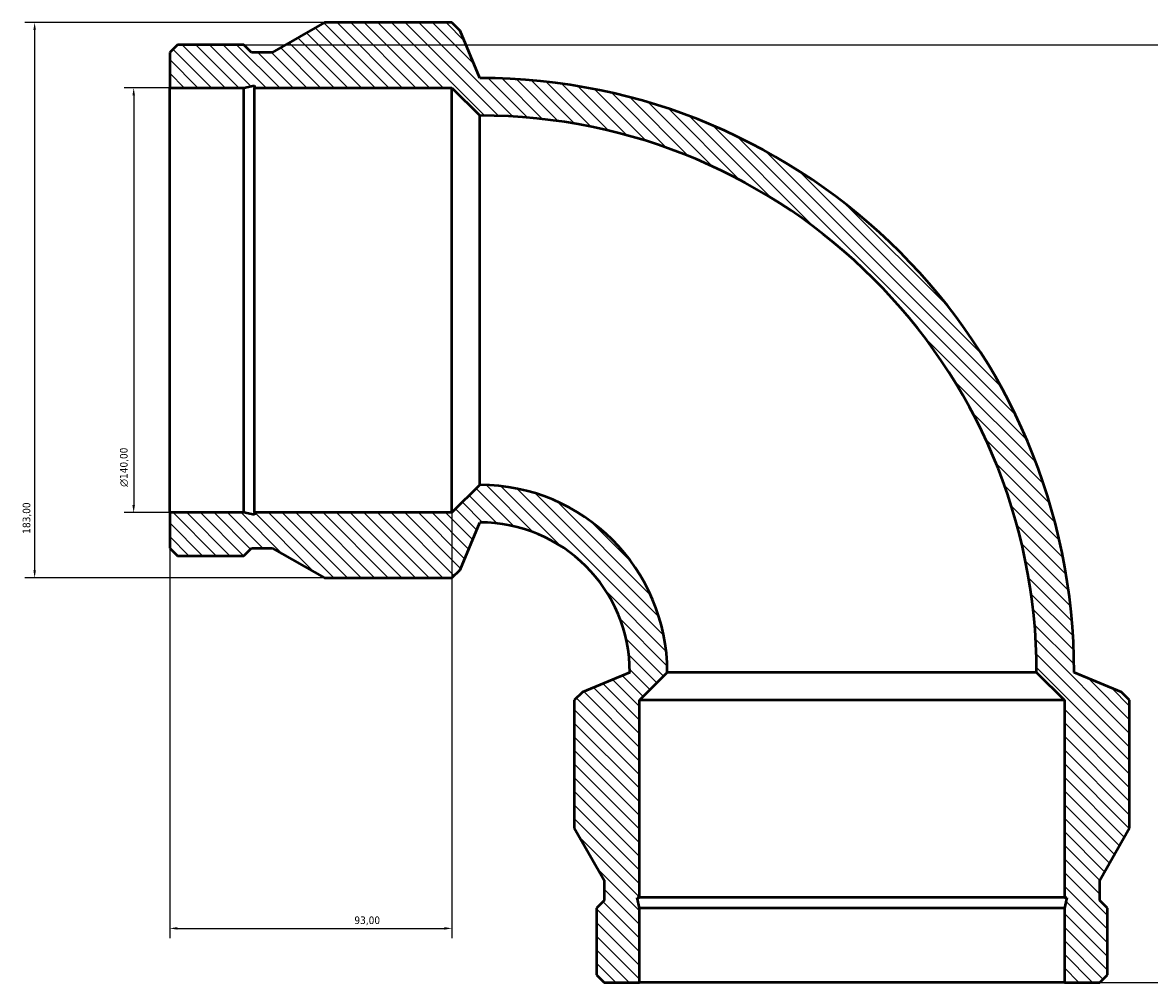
# Model space of a CAD drawing. Header units: millimetres. Extents: x -604 to 1526, y -330 to 1236.
# Tile 2 of 7: x -604 to -232, y 920 to 1236. Entities that reach past the tile are written whole.
import ezdxf

# ---------------------------------------------------------------- set-up
doc = ezdxf.new("R2010")
doc.units = ezdxf.units.MM
for name, color, linetype, lineweight in [('Dimension (ISO)', 7, 'Continuous', 25), ('Hatch (ISO)', 7, 'Continuous', 18), ('Visible (ISO)', 7, 'Continuous', 50)]:
    doc.layers.add(name, color=color, linetype=linetype, lineweight=lineweight)
doc.styles.add('Note Text (ISO)', font='tahoma.ttf')
doc.dimstyles.new('Default (ISO)', dxfattribs={"dimtxt": 2.5, "dimasz": 2.5, "dimexe": 3.175, "dimexo": 0, "dimgap": 0.762, "dimtad": 1, "dimrnd": 1e-08, "dimzin": 0, "dimtxsty": 'Note Text (ISO)', "dimcen": 0.09, "dimdle": 10, "dimclrd": 256, "dimclre": 256, "dimclrt": 256, "dimazin": 0, "dimtfac": 1.40208, "dimtmove": 0, "dimatfit": 3, "dimfxl": 1, "dimtolj": 1, "dimtzin": 0, "dimlwd": -1, "dimlwe": -1, "dimarcsym": 0})

# ---------------------------------------------------------------- blocks, each defined once
blk = doc.blocks.new('*D7')
at = {"layer": 'Defpoints', "color": 0, "transparency": 16777216}
for p in [(-530.61, 1228.98), (-260.24, 919.98), (46.16, 919.98)]:
    blk.add_point(p, dxfattribs=at)
at = {"layer": 'Dimension (ISO)', "transparency": 16777216}
for p, q in [((-530.61, 1228.98), (49.33, 1228.98)), ((46.16, 1226.48), (46.16, 922.48)), ((-260.24, 919.98), (49.33, 919.98))]:
    blk.add_line(p, q, dxfattribs=at)
for points in [[(45.74, 1226.48), (46.58, 1226.48), (46.16, 1228.98)], [(45.74, 922.48), (46.58, 922.48), (46.16, 919.98)]]:
    blk.add_solid(points, dxfattribs=at)
at = {"layer": 'Dimension (ISO)', "color": 232, "true_color": 0xca0064, "transparency": 16777216, "insert": (42.22, 948.92), "char_height": 2.5, "attachment_point": 1, "rotation": 90, "style": 'Note Text (ISO)'}
blk.add_mtext('\\A1;309,00', dxfattribs=at)
blk = doc.blocks.new('*D8')
at = {"layer": 'Defpoints', "color": 0, "transparency": 16777216}
for p in [(-555.06, 1214.8), (-566.94, 1074.8), (-555.06, 1074.8)]:
    blk.add_point(p, dxfattribs=at)
at = {"layer": 'Dimension (ISO)', "transparency": 16777216}
for p, q in [((-555.06, 1214.8), (-570.12, 1214.8)), ((-566.94, 1212.3), (-566.94, 1077.3)), ((-555.06, 1074.8), (-570.12, 1074.8))]:
    blk.add_line(p, q, dxfattribs=at)
for points in [[(-567.36, 1212.3), (-566.52, 1212.3), (-566.94, 1214.8)], [(-567.36, 1077.3), (-566.52, 1077.3), (-566.94, 1074.8)]]:
    blk.add_solid(points, dxfattribs=at)
at = {"layer": 'Dimension (ISO)', "color": 232, "true_color": 0xca0064, "transparency": 16777216, "insert": (-571.46, 1083.31), "char_height": 2.5, "attachment_point": 1, "rotation": 90, "style": 'Note Text (ISO)'}
blk.add_mtext('\\A1;\\fAIGDT|b0|i0;\\H2.5000;\\ln\\fTahoma|b0|i0;\\H2.5000;140,00', dxfattribs=at)
blk = doc.blocks.new('*D9')
at = {"layer": 'Defpoints', "color": 0, "transparency": 16777216}
for p in [(-504.06, 1236.3), (-599.58, 1053.3), (-504.06, 1053.3)]:
    blk.add_point(p, dxfattribs=at)
at = {"layer": 'Dimension (ISO)', "transparency": 16777216}
for p, q in [((-504.06, 1236.3), (-602.76, 1236.3)), ((-599.58, 1233.8), (-599.58, 1055.8)), ((-504.06, 1053.3), (-602.76, 1053.3))]:
    blk.add_line(p, q, dxfattribs=at)
for points in [[(-600, 1233.8), (-599.17, 1233.8), (-599.58, 1236.3)], [(-600, 1055.8), (-599.17, 1055.8), (-599.58, 1053.3)]]:
    blk.add_solid(points, dxfattribs=at)
at = {"layer": 'Dimension (ISO)', "color": 232, "true_color": 0xca0064, "transparency": 16777216, "insert": (-603.52, 1067.85), "char_height": 2.5, "attachment_point": 1, "rotation": 90, "style": 'Note Text (ISO)'}
blk.add_mtext('\\A1;183,00', dxfattribs=at)
blk = doc.blocks.new('*D10')
at = {"layer": 'Defpoints', "color": 0, "transparency": 16777216}
for p in [(-555.06, 1074.8), (-462.06, 1074.8), (-462.06, 937.8)]:
    blk.add_point(p, dxfattribs=at)
at = {"layer": 'Dimension (ISO)', "transparency": 16777216}
for p, q in [((-555.06, 1074.8), (-555.06, 934.63)), ((-462.06, 1074.8), (-462.06, 934.63)), ((-552.56, 937.8), (-464.56, 937.8))]:
    blk.add_line(p, q, dxfattribs=at)
for points in [[(-552.56, 938.22), (-552.56, 937.39), (-555.06, 937.8)], [(-464.56, 938.22), (-464.56, 937.39), (-462.06, 937.8)]]:
    blk.add_solid(points, dxfattribs=at)
at = {"layer": 'Dimension (ISO)', "color": 232, "true_color": 0xca0064, "transparency": 16777216, "insert": (-494.2, 941.74), "char_height": 2.5, "attachment_point": 1, "style": 'Note Text (ISO)'}
blk.add_mtext('\\A1;93,00', dxfattribs=at)

msp = doc.modelspace()

# ---------------------------------------------------------------- hatches: boundary and pattern name
at = {"layer": 'Hatch (ISO)'}
h = msp.add_hatch(dxfattribs=at)
h.set_pattern_fill('ANSI31', color=256, scale=25.4, angle=90, style=0)
h.set_pattern_definition([(135, (0, 0), (-2.245064, -2.245064), [])])
edge = h.paths.add_edge_path()
edge.add_line((-411.89, 919.982), (-400.235, 919.982))
edge.add_line((-400.235, 919.982), (-400.235, 944.427))
edge.add_line((-400.235, 944.427), (-400.985, 947.952))
edge.add_line((-400.985, 947.952), (-400.235, 947.952))
edge.add_line((-400.235, 947.952), (-400.235, 1012.982))
edge.add_line((-400.235, 1012.982), (-391.085, 1022.132))
edge.add_ellipse((-452.905, 1022.132), major_axis=(61.82, 0), ratio=1, start_angle=0, end_angle=90)
edge.add_line((-452.905, 1083.952), (-462.055, 1074.802))
edge.add_line((-462.055, 1074.802), (-527.085, 1074.802))
edge.add_line((-527.085, 1074.802), (-527.085, 1074.053))
edge.add_line((-527.085, 1074.053), (-530.611, 1074.802))
edge.add_line((-530.611, 1074.802), (-555.055, 1074.802))
edge.add_line((-555.055, 1074.802), (-555.055, 1063.147))
edge.add_line((-555.055, 1063.147), (-552.53, 1060.622))
edge.add_line((-552.53, 1060.622), (-530.611, 1060.622))
edge.add_line((-530.611, 1060.622), (-528.085, 1063.147))
edge.add_line((-528.085, 1063.147), (-521.343, 1063.147))
edge.add_line((-521.343, 1063.147), (-504.055, 1053.302))
edge.add_line((-504.055, 1053.302), (-462.055, 1053.302))
edge.add_line((-462.055, 1053.302), (-459.375, 1055.982))
edge.add_line((-459.375, 1055.982), (-452.905, 1071.602))
edge.add_ellipse((-452.905, 1022.132), major_axis=(0, 49.47), ratio=1, start_angle=270, end_angle=360, ccw=False)
edge.add_line((-403.435, 1022.132), (-419.055, 1015.662))
edge.add_line((-419.055, 1015.662), (-421.735, 1012.982))
edge.add_line((-421.735, 1012.982), (-421.735, 970.982))
edge.add_line((-421.735, 970.982), (-411.89, 953.694))
edge.add_line((-411.89, 953.694), (-411.89, 946.952))
edge.add_line((-411.89, 946.952), (-414.415, 944.427))
edge.add_line((-414.415, 944.427), (-414.415, 922.507))
edge.add_line((-414.415, 922.507), (-411.89, 919.982))
edge = h.paths.add_edge_path()
edge.add_line((-260.235, 919.982), (-248.581, 919.982))
edge.add_line((-248.581, 919.982), (-246.055, 922.507))
edge.add_line((-246.055, 922.507), (-246.055, 944.427))
edge.add_line((-246.055, 944.427), (-248.581, 946.952))
edge.add_line((-248.581, 946.952), (-248.581, 953.694))
edge.add_line((-248.581, 953.694), (-238.735, 970.982))
edge.add_line((-238.735, 970.982), (-238.735, 1012.982))
edge.add_line((-238.735, 1012.982), (-241.415, 1015.662))
edge.add_line((-241.415, 1015.662), (-257.035, 1022.132))
edge.add_ellipse((-452.905, 1022.132), major_axis=(195.87, 0), ratio=1, start_angle=0, end_angle=90)
edge.add_line((-452.905, 1218.002), (-459.375, 1233.622))
edge.add_line((-459.375, 1233.622), (-462.055, 1236.302))
edge.add_line((-462.055, 1236.302), (-504.055, 1236.302))
edge.add_line((-504.055, 1236.302), (-521.343, 1226.457))
edge.add_line((-521.343, 1226.457), (-528.085, 1226.457))
edge.add_line((-528.085, 1226.457), (-530.611, 1228.982))
edge.add_line((-530.611, 1228.982), (-552.53, 1228.982))
edge.add_line((-552.53, 1228.982), (-555.055, 1226.457))
edge.add_line((-555.055, 1226.457), (-555.055, 1214.802))
edge.add_line((-555.055, 1214.802), (-530.611, 1214.802))
edge.add_line((-530.611, 1214.802), (-527.085, 1215.551))
edge.add_line((-527.085, 1215.551), (-527.085, 1214.802))
edge.add_line((-527.085, 1214.802), (-462.055, 1214.802))
edge.add_line((-462.055, 1214.802), (-452.905, 1205.652))
edge.add_ellipse((-452.905, 1022.132), major_axis=(0, 183.52), ratio=1, start_angle=270, end_angle=360, ccw=False)
edge.add_line((-269.385, 1022.132), (-260.235, 1012.982))
edge.add_line((-260.235, 1012.982), (-260.235, 947.952))
edge.add_line((-260.235, 947.952), (-259.486, 947.952))
edge.add_line((-259.486, 947.952), (-260.235, 944.427))
edge.add_line((-260.235, 944.427), (-260.235, 919.982))

# ---------------------------------------------------------------- linework, layer by layer
at = {"layer": 'Visible (ISO)'}
for p, q in [((-504.055, 1236.302), (-521.343, 1226.457)), ((-462.055, 1236.302), (-504.055, 1236.302)), ((-459.375, 1233.622), (-462.055, 1236.302)), ((-452.905, 1218.002), (-459.375, 1233.622)), ((-552.53, 1228.982), (-555.055, 1226.457)), ((-555.055, 1226.457), (-555.055, 1214.802)), ((-530.611, 1228.982), (-552.53, 1228.982)), ((-528.085, 1226.457), (-530.611, 1228.982)), ((-521.343, 1226.457), (-528.085, 1226.457)), ((-555.055, 1214.802), (-530.611, 1214.802)), ((-555.055, 1074.802), (-555.055, 1214.802)), ((-530.611, 1214.802), (-527.085, 1215.551)), ((-530.611, 1074.802), (-530.611, 1214.802)), ((-527.085, 1215.551), (-527.085, 1214.802)), ((-527.085, 1214.802), (-462.055, 1214.802)), ((-527.085, 1074.802), (-527.085, 1214.802)), ((-462.055, 1214.802), (-452.905, 1205.652)), ((-462.055, 1074.802), (-462.055, 1214.802)), ((-452.905, 1083.952), (-452.905, 1205.652)), ((-452.905, 1083.952), (-462.055, 1074.802)), ((-530.611, 1074.802), (-555.055, 1074.802)), ((-555.055, 1074.802), (-555.055, 1063.147)), ((-527.085, 1074.053), (-530.611, 1074.802)), ((-462.055, 1074.802), (-527.085, 1074.802)), ((-527.085, 1074.802), (-527.085, 1074.053)), ((-459.375, 1055.982), (-452.905, 1071.602)), ((-555.055, 1063.147), (-552.53, 1060.622)), ((-530.611, 1060.622), (-528.085, 1063.147)), ((-528.085, 1063.147), (-521.343, 1063.147)), ((-521.343, 1063.147), (-504.055, 1053.302)), ((-552.53, 1060.622), (-530.611, 1060.622)), ((-462.055, 1053.302), (-459.375, 1055.982)), ((-504.055, 1053.302), (-462.055, 1053.302)), ((-403.435, 1022.132), (-419.055, 1015.662)), ((-400.235, 1012.982), (-391.085, 1022.132)), ((-269.385, 1022.132), (-391.085, 1022.132)), ((-269.385, 1022.132), (-260.235, 1012.982)), ((-241.415, 1015.662), (-257.035, 1022.132)), ((-419.055, 1015.662), (-421.735, 1012.982)), ((-238.735, 1012.982), (-241.415, 1015.662)), ((-421.735, 1012.982), (-421.735, 970.982)), ((-400.235, 947.952), (-400.235, 1012.982)), ((-260.235, 1012.982), (-400.235, 1012.982)), ((-260.235, 1012.982), (-260.235, 947.952)), ((-238.735, 970.982), (-238.735, 1012.982)), ((-421.735, 970.982), (-411.89, 953.694)), ((-248.581, 953.694), (-238.735, 970.982)), ((-411.89, 953.694), (-411.89, 946.952)), ((-248.581, 946.952), (-248.581, 953.694)), ((-400.235, 944.427), (-400.985, 947.952)), ((-400.985, 947.952), (-400.235, 947.952)), ((-260.235, 947.952), (-400.235, 947.952)), ((-260.235, 947.952), (-259.486, 947.952)), ((-259.486, 947.952), (-260.235, 944.427)), ((-411.89, 946.952), (-414.415, 944.427)), ((-414.415, 944.427), (-414.415, 922.507)), ((-400.235, 919.982), (-400.235, 944.427)), ((-260.235, 944.427), (-400.235, 944.427)), ((-260.235, 944.427), (-260.235, 919.982)), ((-246.055, 944.427), (-248.581, 946.952)), ((-246.055, 922.507), (-246.055, 944.427)), ((-414.415, 922.507), (-411.89, 919.982)), ((-248.581, 919.982), (-246.055, 922.507)), ((-411.89, 919.982), (-400.235, 919.982)), ((-260.235, 919.982), (-400.235, 919.982)), ((-260.235, 919.982), (-248.581, 919.982))]:
    msp.add_line(p, q, dxfattribs=at)
for radius in [195.87, 183.52, 61.82, 49.47]:
    msp.add_arc((-452.905, 1022.132), radius, 0, 90, dxfattribs=at)

# ---------------------------------------------------------------- dimensions: what is measured, and where the dimension line sits
at = {"layer": 'Dimension (ISO)'}
for base, p1, p2, angle, picture, middle in [((-599.583, 1053.302), (-504.055, 1236.302), (-504.055, 1053.302), 90, '*D9', (-599.583, 1072.802)), ((46.16, 919.982), (-530.611, 1228.982), (-260.235, 919.982), 270, '*D7', (46.16, 953.982)), ((-462.055, 937.802), (-555.055, 1074.802), (-462.055, 1074.802), 180, '*D10', (-490.055, 937.802))]:
    dim = msp.add_linear_dim(base=base, p1=p1, p2=p2, angle=angle, dimstyle='Default (ISO)', override={"dimdec": 2, "dimtp": 0, "dimtm": 0, "dimtdec": 2, "dimtofl": 0, "dimatfit": 1}, dxfattribs=at)
    dim.commit()
    dim.dimension.update_dxf_attribs({"geometry": picture, "text_midpoint": middle, "dimtype": 160})
dim = msp.add_linear_dim(base=(-566.941, 1074.802), p1=(-555.055, 1214.802), p2=(-555.055, 1074.802), angle=90, text='\\fAIGDT|b0|i0;\\H2.5000;\\ln\\fTahoma|b0|i0;\\H2.5000;<>', dimstyle='Default (ISO)', override={"dimdec": 2, "dimtp": 0, "dimtm": 0, "dimtdec": 2, "dimtofl": 0, "dimatfit": 1}, dxfattribs=at)
dim.commit()
dim.dimension.update_dxf_attribs({"geometry": '*D8', "text_midpoint": (-566.941, 1089.802), "dimtype": 160})

doc.saveas('drawing.dxf')
